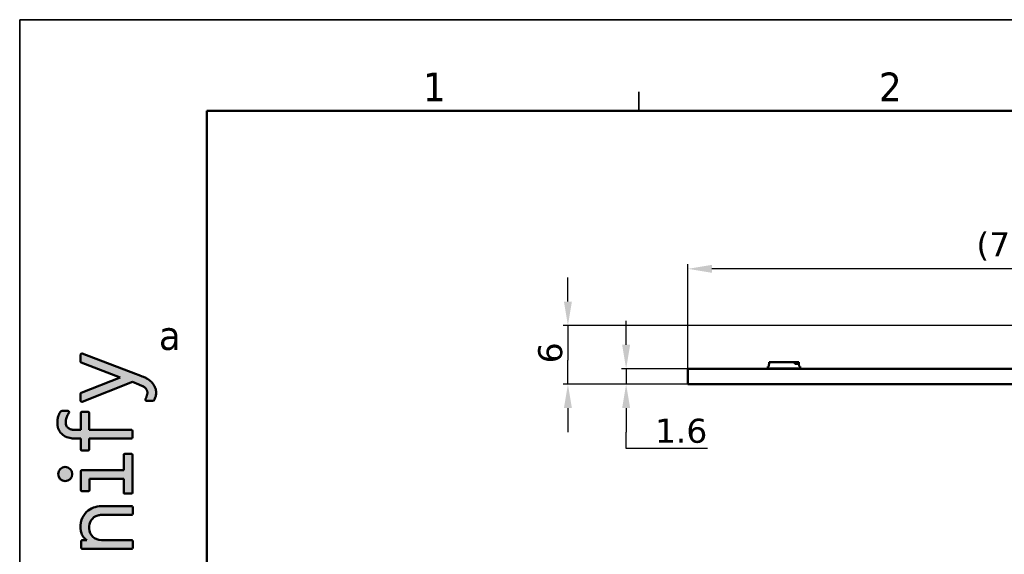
# Model space of a CAD drawing. Header units: millimetres. Extents: x 0 to 420, y 0 to 296.
# Tile 14 of 19: x 0 to 103, y 241 to 296. Entities that reach past the tile are written whole.
import ezdxf

# ---------------------------------------------------------------- set-up
doc = ezdxf.new("R2010")
doc.units = ezdxf.units.MM
doc.layers.get('0').update_dxf_attribs({"lineweight": 25})
for name, color, linetype, lineweight in [('Dimensions(ISO)', 7, 'Continuous', 25), ('Sketch Geometry(ISO)', 7, 'Continuous', 50), ('Symbols(ISO)', 7, 'Continuous', 25), ('Visible Edges(ISO)', 7, 'Continuous', 50)]:
    doc.layers.add(name, color=color, linetype=linetype, lineweight=lineweight)
doc.layers.add('Hatch', color=7, linetype='Continuous', lineweight=9, true_color=0x1e1e47)
doc.styles.add('LG.Philips.Title', font='verdana.ttf', dxfattribs={"width": 0.8999999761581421})
doc.styles.add('Philips-dimensions', font='verdana.ttf')
doc.dimstyles.new('Philips-Oss', dxfattribs={"dimtxt": 2.5, "dimasz": 2.5, "dimexe": 0.5, "dimexo": 0, "dimgap": 0.5, "dimtad": 1, "dimtoh": 1, "dimrnd": 1e-08, "dimdsep": 46, "dimtxsty": 'Philips-dimensions', "dimcen": 0.09, "dimdle": 10, "dimclrd": 7, "dimclre": 7, "dimclrt": 7, "dimazin": 2, "dimtfac": 1, "dimtmove": 0, "dimatfit": 3, "dimfxl": 1, "dimtolj": 1, "dimlwd": 25, "dimlwe": 25, "dimarcsym": 0})

# ---------------------------------------------------------------- blocks, each defined once
blk = doc.blocks.new('*D25')
at = {"layer": 'Defpoints', "color": 0, "linetype": 'Continuous', "transparency": 16777216}
for p in [(70.09794618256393, 270.5603324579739), (140.4979461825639, 261.0220638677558), (70.09794618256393, 260.1603324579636)]:
    blk.add_point(p, dxfattribs=at)
at = {"layer": 'Dimensions(ISO)', "color": 7, "linetype": 'Continuous', "lineweight": 25, "transparency": 16777216}
for p, q in [((70.09794618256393, 260.1603324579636), (70.09794618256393, 271.0603324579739)), ((140.4979461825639, 261.0220638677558), (140.4979461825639, 271.0603324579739)), ((137.9979461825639, 270.5603324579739), (72.59794618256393, 270.5603324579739))]:
    blk.add_line(p, q, dxfattribs=at)
at = {"layer": 'Dimensions(ISO)', "color": 7, "linetype": 'Continuous', "transparency": 16777216}
for points in [[(72.59794618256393, 270.9769991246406), (72.59794618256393, 270.1436657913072), (70.09794618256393, 270.5603324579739)], [(137.9979461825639, 270.9769991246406), (137.9979461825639, 270.1436657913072), (140.4979461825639, 270.5603324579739)]]:
    blk.add_solid(points, dxfattribs=at)
at = {"layer": 'Dimensions(ISO)', "color": 7, "linetype": 'Continuous', "lineweight": 25, "transparency": 16777216, "insert": (100.1359247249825, 274.3645634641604), "char_height": 2.5, "attachment_point": 1, "style": 'Philips-dimensions'}
blk.add_mtext('\\A1;(70.4)', dxfattribs=at)
blk = doc.blocks.new('*D26')
at = {"layer": 'Defpoints', "color": 0, "linetype": 'Continuous', "transparency": 16777216}
for p in [(268.9979461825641, 264.6603324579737), (57.5979461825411, 258.5603324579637), (70.09794618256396, 258.5603324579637)]:
    blk.add_point(p, dxfattribs=at)
at = {"layer": 'Dimensions(ISO)', "color": 7, "linetype": 'Continuous', "lineweight": 25, "transparency": 16777216}
for p, q in [((57.5979461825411, 267.1603324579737), (57.5979461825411, 269.6603324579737)), ((268.9979461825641, 264.6603324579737), (57.09794618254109, 264.6603324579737)), ((57.5979461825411, 264.6603324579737), (57.5979461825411, 262.1603324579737)), ((57.5979461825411, 262.1603324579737), (57.5979461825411, 261.0603324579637)), ((57.5979461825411, 258.5603324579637), (57.5979461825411, 261.0603324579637)), ((70.09794618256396, 258.5603324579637), (57.0979461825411, 258.5603324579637)), ((57.5979461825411, 256.0603324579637), (57.5979461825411, 253.5603324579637))]:
    blk.add_line(p, q, dxfattribs=at)
at = {"layer": 'Dimensions(ISO)', "color": 7, "linetype": 'Continuous', "transparency": 16777216}
for points in [[(57.18127951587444, 267.1603324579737), (58.01461284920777, 267.1603324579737), (57.5979461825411, 264.6603324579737)], [(57.18127951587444, 256.0603324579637), (58.01461284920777, 256.0603324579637), (57.5979461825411, 258.5603324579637)]]:
    blk.add_solid(points, dxfattribs=at)
at = {"layer": 'Dimensions(ISO)', "color": 7, "linetype": 'Continuous', "lineweight": 25, "transparency": 16777216, "insert": (54.49888642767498, 260.7255104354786), "char_height": 2.5, "attachment_point": 1, "rotation": 90, "style": 'Philips-dimensions'}
blk.add_mtext('\\A1;6', dxfattribs=at)
blk = doc.blocks.new('*D27')
at = {"layer": 'Defpoints', "color": 0, "linetype": 'Continuous', "transparency": 16777216}
for p in [(70.09794618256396, 260.1603324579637), (63.66228417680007, 258.5603324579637), (70.09794618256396, 258.5603324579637)]:
    blk.add_point(p, dxfattribs=at)
at = {"layer": 'Dimensions(ISO)', "color": 7, "linetype": 'Continuous', "lineweight": 25, "transparency": 16777216}
for p, q in [((63.66228417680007, 262.6603324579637), (63.66228417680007, 265.1603324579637)), ((70.09794618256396, 260.1603324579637), (63.16228417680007, 260.1603324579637)), ((63.66228417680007, 260.1603324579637), (63.66228417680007, 258.5603324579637)), ((70.09794618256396, 258.5603324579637), (63.16228417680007, 258.5603324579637)), ((63.66228417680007, 256.0603324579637), (63.66228417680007, 253.5603324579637)), ((63.66228417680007, 251.8556934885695), (63.66228417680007, 253.5603324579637)), ((72.13206251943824, 251.8556934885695), (63.66228417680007, 251.8556934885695))]:
    blk.add_line(p, q, dxfattribs=at)
at = {"layer": 'Dimensions(ISO)', "color": 7, "linetype": 'Continuous', "transparency": 16777216}
for points in [[(63.24561751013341, 262.6603324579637), (64.07895084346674, 262.6603324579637), (63.66228417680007, 260.1603324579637)], [(63.24561751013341, 256.0603324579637), (64.07895084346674, 256.0603324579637), (63.66228417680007, 258.5603324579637)]]:
    blk.add_solid(points, dxfattribs=at)
at = {"layer": 'Dimensions(ISO)', "color": 7, "linetype": 'Continuous', "lineweight": 25, "transparency": 16777216, "insert": (66.66228417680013, 254.9547532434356), "char_height": 2.5, "attachment_point": 1, "style": 'Philips-dimensions'}
blk.add_mtext('\\A1;1.6', dxfattribs=at)
blk = doc.blocks.new('Borders A3')
at = {"layer": 'Hatch'}
h = blk.add_hatch(color=256, dxfattribs=at)
edge = h.paths.add_edge_path()
edge.add_line((13.77333733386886, 257.4756627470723), (13.78372943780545, 257.5203563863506))
edge.add_line((13.78372943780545, 257.5203563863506), (13.79110154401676, 257.557779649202))
edge.add_line((13.79110154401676, 257.557779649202), (13.79650222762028, 257.5907708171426))
edge.add_line((13.79650222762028, 257.5907708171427), (13.79986364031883, 257.6215895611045))
edge.add_line((13.79986364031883, 257.6215895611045), (13.801359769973, 257.6465233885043))
edge.add_line((13.801359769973, 257.6465233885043), (13.80163338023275, 257.6780026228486))
edge.add_line((13.80163338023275, 257.6780026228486), (13.79931855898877, 257.7202307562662))
edge.add_line((13.79931855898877, 257.7202307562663), (13.79417313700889, 257.7611814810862))
edge.add_line((13.79417313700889, 257.7611814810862), (13.78613601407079, 257.8016922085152))
edge.add_line((13.78613601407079, 257.8016922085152), (13.77848276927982, 257.8306971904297))
edge.add_line((13.77848276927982, 257.8306971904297), (13.77126123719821, 257.8535926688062))
edge.add_line((13.77126123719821, 257.8535926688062), (13.75713026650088, 257.8908794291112))
edge.add_line((13.75713026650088, 257.8908794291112), (13.73953154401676, 257.928729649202))
edge.add_line((13.73953154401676, 257.928729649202), (13.72402396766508, 257.9610981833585))
edge.add_line((13.72402396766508, 257.9610981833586), (13.70595432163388, 257.9956135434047))
edge.add_line((13.70595432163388, 257.9956135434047), (13.67995397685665, 258.0389684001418))
edge.add_line((13.67995397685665, 258.0389684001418), (13.65903376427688, 258.0689986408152))
edge.add_line((13.65903376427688, 258.0689986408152), (13.6275198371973, 258.1078951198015))
edge.add_line((13.6275198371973, 258.1078951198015), (13.58836998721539, 258.1488017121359))
edge.add_line((13.58836998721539, 258.1488017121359), (13.53957166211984, 258.1926478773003))
edge.add_line((13.53957166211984, 258.1926478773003), (13.48527224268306, 258.2359412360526))
edge.add_line((13.48527224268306, 258.2359412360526), (13.44292154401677, 258.267249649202))
edge.add_line((13.44292154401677, 258.267249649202), (13.39430411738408, 258.2997817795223))
edge.add_line((13.39430411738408, 258.2997817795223), (13.3314431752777, 258.3365468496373))
edge.add_line((13.3314431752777, 258.3365468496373), (13.29880312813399, 258.3540096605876))
edge.add_line((13.29880312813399, 258.3540096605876), (12.9206568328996, 258.5182094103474))
edge.add_line((12.9206568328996, 258.5182094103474), (12.23323154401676, 258.784719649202))
edge.add_line((12.23323154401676, 258.784719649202), (7.004843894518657, 256.7310308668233))
edge.add_arc((6.960971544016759, 256.8427233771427), 0.12, 180, 291.44469218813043, ccw=False)
edge.add_line((6.840971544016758, 256.8427233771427), (6.84097154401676, 257.5545139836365))
edge.add_arc((6.960971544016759, 257.5545139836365), 0.1200000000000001, 111.51565905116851, 180, ccw=False)
edge.add_line((6.916960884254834, 257.6661520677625), (10.97092154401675, 259.264329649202))
edge.add_line((10.97092154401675, 259.264329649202), (6.918346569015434, 260.804260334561))
edge.add_arc((6.960971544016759, 260.9164348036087), 0.12, 180, 249.1937995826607, ccw=False)
edge.add_line((6.840971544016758, 260.9164348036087), (6.840971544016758, 261.6279988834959))
edge.add_arc((6.960971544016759, 261.6279988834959), 0.1200000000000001, 69.23560437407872, 180, ccw=False)
edge.add_line((7.003514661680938, 261.7402044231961), (12.56654861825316, 259.6309608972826))
edge.add_line((12.56654861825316, 259.6309608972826), (12.93941961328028, 259.4868596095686))
edge.add_line((12.93941961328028, 259.4868596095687), (13.2560953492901, 259.3632201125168))
edge.add_line((13.2560953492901, 259.3632201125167), (13.38639122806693, 259.3115402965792))
edge.add_line((13.38639122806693, 259.3115402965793), (13.48136869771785, 259.2729807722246))
edge.add_line((13.48136869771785, 259.2729807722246), (13.55539726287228, 259.2401545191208))
edge.add_line((13.55539726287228, 259.2401545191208), (13.62631363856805, 259.2051755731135))
edge.add_line((13.62631363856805, 259.2051755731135), (13.72115897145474, 259.1547145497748))
edge.add_line((13.72115897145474, 259.1547145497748), (13.82031914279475, 259.0967690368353))
edge.add_line((13.82031914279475, 259.0967690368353), (13.95576566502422, 259.0072454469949))
edge.add_line((13.95576566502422, 259.0072454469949), (14.049886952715, 258.9363520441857))
edge.add_line((14.049886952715, 258.9363520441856), (14.1314803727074, 258.8678365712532))
edge.add_line((14.1314803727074, 258.8678365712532), (14.22073443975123, 258.783705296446))
edge.add_line((14.22073443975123, 258.783705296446), (14.27937813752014, 258.7220349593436))
edge.add_line((14.27937813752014, 258.7220349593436), (14.35979021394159, 258.6270120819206))
edge.add_line((14.35979021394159, 258.6270120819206), (14.41491647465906, 258.5529630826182))
edge.add_line((14.41491647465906, 258.5529630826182), (14.47603154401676, 258.4594896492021))
edge.add_line((14.47603154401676, 258.4594896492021), (14.54084282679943, 258.3450684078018))
edge.add_line((14.54084282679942, 258.3450684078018), (14.58424528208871, 258.256008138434))
edge.add_line((14.58424528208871, 258.2560081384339), (14.62542532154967, 258.1549862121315))
edge.add_line((14.62542532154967, 258.1549862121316), (14.66219448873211, 258.0387287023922))
edge.add_line((14.66219448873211, 258.0387287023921), (14.69017063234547, 257.9120945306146))
edge.add_line((14.69017063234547, 257.9120945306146), (14.7060251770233, 257.7971097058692))
edge.add_line((14.7060251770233, 257.7971097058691), (14.71084154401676, 257.741949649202))
edge.add_line((14.71084154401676, 257.741949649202), (14.70714779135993, 257.6029474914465))
edge.add_line((14.70714779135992, 257.6029474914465), (14.69977350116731, 257.5092985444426))
edge.add_line((14.69977350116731, 257.5092985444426), (14.68461847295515, 257.3977174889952))
edge.add_line((14.68461847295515, 257.3977174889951), (14.66481803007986, 257.3004665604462))
edge.add_line((14.66481803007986, 257.3004665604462), (14.64365369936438, 257.2210710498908))
edge.add_line((14.64365369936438, 257.2210710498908), (14.62552285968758, 257.1637287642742))
edge.add_line((14.62552285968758, 257.1637287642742), (14.58934579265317, 257.0657532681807))
edge.add_line((14.58934579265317, 257.0657532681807), (14.53810761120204, 256.9465122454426))
edge.add_arc((14.34516626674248, 257.0294196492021), 0.21, 270, 336.74667590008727, ccw=False)
edge.add_line((14.34516626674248, 256.819419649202), (13.7197186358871, 256.819419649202))
edge.add_arc((13.7197186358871, 256.939419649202), 0.1200000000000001, 165.1623082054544, 270, ccw=False)
edge.add_line((13.60372001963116, 256.9701494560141), (13.61922190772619, 257.0286658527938))
edge.add_line((13.61922190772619, 257.0286658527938), (13.63946292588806, 257.0787719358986))
edge.add_line((13.63946292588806, 257.0787719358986), (13.65300183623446, 257.1099918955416))
edge.add_line((13.65300183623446, 257.1099918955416), (13.66435497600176, 257.1379687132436))
edge.add_line((13.66435497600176, 257.1379687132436), (13.67854139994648, 257.1777839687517))
edge.add_line((13.67854139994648, 257.1777839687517), (13.6905589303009, 257.2121623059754))
edge.add_line((13.6905589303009, 257.2121623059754), (13.70621200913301, 257.2572187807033))
edge.add_line((13.70621200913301, 257.2572187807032), (13.72240809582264, 257.3048820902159))
edge.add_line((13.72240809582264, 257.3048820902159), (13.73858002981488, 257.3544668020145))
edge.add_line((13.73858002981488, 257.3544668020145), (13.74842594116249, 257.3861781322))
edge.add_line((13.74842594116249, 257.3861781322), (13.7584158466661, 257.4200751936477))
edge.add_line((13.7584158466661, 257.4200751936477), (13.77333733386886, 257.4756627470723))
h = blk.add_hatch(color=256, dxfattribs=at)
edge = h.paths.add_edge_path()
edge.add_line((6.867011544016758, 252.901149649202), (6.184751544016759, 252.901149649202))
edge.add_line((6.184751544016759, 252.901149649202), (6.14147673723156, 252.90157602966))
edge.add_line((6.14147673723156, 252.90157602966), (6.093137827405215, 252.90305941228))
edge.add_line((6.093137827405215, 252.90305941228), (5.973057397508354, 252.9113551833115))
edge.add_line((5.973057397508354, 252.9113551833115), (5.857059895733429, 252.9257015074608))
edge.add_line((5.85705989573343, 252.9257015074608), (5.711881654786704, 252.9527645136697))
edge.add_line((5.711881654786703, 252.9527645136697), (5.548963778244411, 252.9960617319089))
edge.add_line((5.548963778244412, 252.9960617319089), (5.393660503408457, 253.0515466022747))
edge.add_line((5.393660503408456, 253.0515466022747), (5.251223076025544, 253.116591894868))
edge.add_line((5.251223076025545, 253.116591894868), (5.147482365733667, 253.1740457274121))
edge.add_line((5.147482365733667, 253.1740457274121), (5.005241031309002, 253.2698270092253))
edge.add_line((5.005241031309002, 253.2698270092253), (4.919154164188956, 253.3397143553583))
edge.add_line((4.919154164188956, 253.3397143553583), (4.83862417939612, 253.415551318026))
edge.add_line((4.83862417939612, 253.415551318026), (4.765226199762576, 253.4959196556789))
edge.add_line((4.765226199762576, 253.4959196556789), (4.706397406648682, 253.5704098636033))
edge.add_line((4.706397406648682, 253.5704098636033), (4.646818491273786, 253.6581041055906))
edge.add_line((4.646818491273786, 253.6581041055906), (4.631852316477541, 253.6825992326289))
edge.add_line((4.63185231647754, 253.6825992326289), (4.607751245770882, 253.7246129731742))
edge.add_line((4.607751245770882, 253.7246129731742), (4.585045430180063, 253.7675798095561))
edge.add_line((4.585045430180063, 253.7675798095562), (4.56355243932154, 253.8119180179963))
edge.add_line((4.56355243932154, 253.8119180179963), (4.542176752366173, 253.8603881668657))
edge.add_line((4.542176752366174, 253.8603881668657), (4.517928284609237, 253.9222052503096))
edge.add_line((4.517928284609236, 253.9222052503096), (4.502620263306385, 253.9661610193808))
edge.add_line((4.502620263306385, 253.9661610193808), (4.489182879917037, 254.0089392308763))
edge.add_line((4.489182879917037, 254.0089392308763), (4.473323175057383, 254.0662661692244))
edge.add_line((4.473323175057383, 254.0662661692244), (4.45649320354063, 254.1392479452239))
edge.add_line((4.456493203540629, 254.1392479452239), (4.448712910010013, 254.1796346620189))
edge.add_line((4.448712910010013, 254.1796346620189), (4.441163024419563, 254.2253472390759))
edge.add_line((4.441163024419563, 254.225347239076), (4.432305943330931, 254.2932461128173))
edge.add_line((4.432305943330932, 254.2932461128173), (4.427406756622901, 254.3444690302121))
edge.add_line((4.427406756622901, 254.3444690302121), (4.423265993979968, 254.41007900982))
edge.add_line((4.423265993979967, 254.41007900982), (4.421379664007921, 254.5239228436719))
edge.add_line((4.421379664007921, 254.5239228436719), (4.422977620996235, 254.6088814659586))
edge.add_line((4.422977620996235, 254.6088814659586), (4.426700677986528, 254.692351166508))
edge.add_line((4.426700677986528, 254.692351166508), (4.43334220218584, 254.7814630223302))
edge.add_line((4.43334220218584, 254.7814630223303), (4.442533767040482, 254.866201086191))
edge.add_line((4.442533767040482, 254.866201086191), (4.466152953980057, 255.0134084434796))
edge.add_line((4.466152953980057, 255.0134084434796), (4.483913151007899, 255.0947937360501))
edge.add_line((4.483913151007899, 255.0947937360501), (4.505218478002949, 255.1756097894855))
edge.add_line((4.505218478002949, 255.1756097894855), (4.529862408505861, 255.254745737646))
edge.add_line((4.52986240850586, 255.254745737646), (4.554697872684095, 255.3241226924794))
edge.add_line((4.554697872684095, 255.3241226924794), (4.575412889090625, 255.3762675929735))
edge.add_line((4.575412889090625, 255.3762675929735), (4.610462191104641, 255.4558197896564))
edge.add_line((4.610462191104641, 255.4558197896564), (4.640767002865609, 255.5179946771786))
edge.add_line((4.640767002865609, 255.5179946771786), (4.665641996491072, 255.5655209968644))
edge.add_line((4.665641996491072, 255.5655209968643), (4.69891741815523, 255.6251619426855))
edge.add_line((4.698917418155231, 255.6251619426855), (4.71472050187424, 255.6521633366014))
edge.add_line((4.714720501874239, 255.6521633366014), (4.725364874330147, 255.6687508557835))
edge.add_line((4.725364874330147, 255.6687508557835), (4.737414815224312, 255.684571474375))
edge.add_line((4.737414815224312, 255.684571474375), (4.753885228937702, 255.7038645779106))
edge.add_line((4.753885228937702, 255.7038645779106), (4.772697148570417, 255.7223181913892))
edge.add_line((4.772697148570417, 255.7223181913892), (4.791996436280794, 255.7372280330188))
edge.add_line((4.791996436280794, 255.7372280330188), (4.813631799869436, 255.7495012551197))
edge.add_line((4.813631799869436, 255.7495012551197), (4.841753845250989, 255.7597747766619))
edge.add_line((4.841753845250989, 255.7597747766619), (4.90242269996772, 255.7685088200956))
edge.add_line((4.90242269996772, 255.7685088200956), (4.939331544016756, 255.769359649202))
edge.add_line((4.939331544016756, 255.769359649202), (5.494001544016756, 255.769359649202))
edge.add_line((5.494001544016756, 255.769359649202), (5.522160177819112, 255.7677191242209))
edge.add_line((5.522160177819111, 255.7677191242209), (5.549321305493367, 255.7625827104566))
edge.add_line((5.549321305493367, 255.7625827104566), (5.575050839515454, 255.7535486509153))
edge.add_line((5.575050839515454, 255.7535486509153), (5.602581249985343, 255.7372129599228))
edge.add_line((5.602581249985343, 255.7372129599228), (5.621856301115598, 255.7184667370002))
edge.add_line((5.621856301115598, 255.7184667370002), (5.632482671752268, 255.7026209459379))
edge.add_line((5.632482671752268, 255.7026209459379), (5.644050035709, 255.6690888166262))
edge.add_line((5.644050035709, 255.6690888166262), (5.645521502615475, 255.6346726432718))
edge.add_line((5.645521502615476, 255.6346726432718), (5.638927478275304, 255.5944741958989))
edge.add_line((5.638927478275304, 255.5944741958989), (5.626988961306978, 255.566247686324))
edge.add_line((5.626988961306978, 255.566247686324), (5.593876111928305, 255.5140606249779))
edge.add_line((5.593876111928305, 255.5140606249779), (5.538706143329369, 255.4252171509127))
edge.add_line((5.538706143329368, 255.4252171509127), (5.483202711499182, 255.32775287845))
edge.add_line((5.483202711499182, 255.32775287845), (5.433937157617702, 255.2303757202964))
edge.add_line((5.433937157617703, 255.2303757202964), (5.400278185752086, 255.1542323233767))
edge.add_line((5.400278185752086, 255.1542323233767), (5.359948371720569, 255.0446483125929))
edge.add_line((5.359948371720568, 255.0446483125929), (5.328724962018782, 254.9319864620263))
edge.add_line((5.328724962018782, 254.9319864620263), (5.307312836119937, 254.8182585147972))
edge.add_line((5.307312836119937, 254.8182585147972), (5.296637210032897, 254.7257166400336))
edge.add_line((5.296637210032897, 254.7257166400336), (5.291926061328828, 254.6525774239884))
edge.add_line((5.291926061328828, 254.6525774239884), (5.291222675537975, 254.5111502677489))
edge.add_line((5.291222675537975, 254.5111502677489), (5.303896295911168, 254.4001222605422))
edge.add_line((5.303896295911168, 254.4001222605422), (5.332584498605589, 254.2896203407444))
edge.add_line((5.33258449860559, 254.2896203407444), (5.375009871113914, 254.1918988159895))
edge.add_line((5.375009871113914, 254.1918988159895), (5.424574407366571, 254.1131871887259))
edge.add_line((5.424574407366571, 254.1131871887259), (5.462131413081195, 254.0669158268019))
edge.add_line((5.462131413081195, 254.0669158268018), (5.530031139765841, 254.0011629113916))
edge.add_line((5.530031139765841, 254.0011629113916), (5.640635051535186, 253.9252031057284))
edge.add_line((5.640635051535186, 253.9252031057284), (5.749356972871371, 253.8745396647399))
edge.add_line((5.749356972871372, 253.8745396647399), (5.875380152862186, 253.8359627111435))
edge.add_line((5.875380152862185, 253.8359627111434), (5.930622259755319, 253.824347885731))
edge.add_line((5.930622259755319, 253.824347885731), (5.994476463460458, 253.8143000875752))
edge.add_line((5.994476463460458, 253.8143000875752), (6.063739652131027, 253.8070589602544))
edge.add_line((6.063739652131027, 253.8070589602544), (6.184751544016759, 253.802409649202))
edge.add_line((6.184751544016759, 253.802409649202), (6.867011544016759, 253.802409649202))
edge.add_line((6.867011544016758, 253.802409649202), (6.867011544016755, 255.559539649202))
edge.add_arc((6.972011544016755, 255.559539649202), 0.105, 90, 180, ccw=False)
edge.add_line((6.972011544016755, 255.664539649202), (7.63069154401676, 255.664539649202))
edge.add_arc((7.63069154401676, 255.559539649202), 0.105, 0, 90, ccw=False)
edge.add_line((7.735691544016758, 255.559539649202), (7.735691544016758, 253.802409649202))
edge.add_line((7.735691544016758, 253.802409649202), (12.12985154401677, 253.802409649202))
edge.add_arc((12.12985154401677, 253.697409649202), 0.105, 0, 90, ccw=False)
edge.add_line((12.23485154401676, 253.697409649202), (12.23485154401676, 253.006149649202))
edge.add_arc((12.12985154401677, 253.006149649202), 0.105, -90, 0, ccw=False)
edge.add_line((12.12985154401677, 252.901149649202), (7.735691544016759, 252.901149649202))
edge.add_line((7.735691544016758, 252.901149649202), (7.735691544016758, 251.749659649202))
edge.add_arc((7.630691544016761, 251.749659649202), 0.105, -90, 0, ccw=False)
edge.add_line((7.630691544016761, 251.644659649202), (6.972011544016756, 251.644659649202))
edge.add_arc((6.972011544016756, 251.749659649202), 0.105, 180, 270, ccw=False)
edge.add_line((6.867011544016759, 251.749659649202), (6.867011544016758, 252.901149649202))
h = blk.add_hatch(color=256, dxfattribs=at)
edge = h.paths.add_edge_path()
edge.add_line((11.33095154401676, 248.686059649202), (7.77151154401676, 248.686059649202))
edge.add_line((7.771511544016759, 248.686059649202), (7.771511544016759, 247.5261996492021))
edge.add_arc((7.66651154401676, 247.526199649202), 0.105, -90, 0, ccw=False)
edge.add_line((7.66651154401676, 247.421199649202), (6.971921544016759, 247.421199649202))
edge.add_arc((6.971921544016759, 247.526199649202), 0.105, 180, 270, ccw=False)
edge.add_line((6.866921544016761, 247.526199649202), (6.866921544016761, 249.484509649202))
edge.add_arc((6.971921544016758, 249.484509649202), 0.105, 90, 180, ccw=False)
edge.add_line((6.971921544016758, 249.589509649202), (11.33095154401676, 249.589509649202))
edge.add_line((11.33095154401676, 249.589509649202), (11.33095154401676, 251.186199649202))
edge.add_arc((11.43595154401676, 251.186199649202), 0.105, 90, 180, ccw=False)
edge.add_line((11.43595154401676, 251.291199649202), (12.12976154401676, 251.291199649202))
edge.add_arc((12.12976154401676, 251.186199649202), 0.105, 0, 90, ccw=False)
edge.add_line((12.23476154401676, 251.186199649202), (12.23476154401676, 247.259589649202))
edge.add_arc((12.12976154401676, 247.259589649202), 0.105, -90, 0, ccw=False)
edge.add_line((12.12976154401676, 247.154589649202), (11.43595154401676, 247.154589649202))
edge.add_arc((11.43595154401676, 247.259589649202), 0.105, 180, 270, ccw=False)
edge.add_line((11.33095154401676, 247.259589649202), (11.33095154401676, 248.686059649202))
h = blk.add_hatch(color=256, dxfattribs=at)
edge = h.paths.add_edge_path()
edge.add_arc((5.239451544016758, 249.1986396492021), 0.7353899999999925, 0, 360)
h = blk.add_hatch(color=256, dxfattribs=at)
edge = h.paths.add_edge_path()
edge.add_line((6.910631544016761, 241.5066696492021), (6.910631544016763, 242.199279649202))
edge.add_arc((7.015631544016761, 242.199279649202), 0.105, 90, 180, ccw=False)
edge.add_line((7.015631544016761, 242.304279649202), (7.48963154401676, 242.304279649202))
edge.add_arc((8.319933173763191, 243.5219992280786), 1.473852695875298, 209.2052728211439, 235.7118934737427, ccw=False)
edge.add_arc((8.525434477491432, 243.6266613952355), 1.704322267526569, 192.2816258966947, 208.9055647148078, ccw=False)
edge.add_arc((9.111119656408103, 243.6778709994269), 2.288710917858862, 160.7164938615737, 190.415064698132, ccw=False)
edge.add_arc((9.002773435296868, 243.7054770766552), 2.177348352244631, 134.669894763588, 160.460630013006, ccw=False)
edge.add_arc((8.977891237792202, 243.6447994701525), 2.203834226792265, 89.68151213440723, 133.1006254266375, ccw=False)
edge.add_line((8.990141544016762, 245.848599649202), (12.17359154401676, 245.849169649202))
edge.add_arc((12.17359154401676, 245.744169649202), 0.105, 0, 90, ccw=False)
edge.add_line((12.27859154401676, 245.744169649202), (12.27859154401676, 245.049279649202))
edge.add_arc((12.17359154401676, 245.049279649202), 0.105, -90, 0, ccw=False)
edge.add_line((12.17359154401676, 244.944279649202), (9.006731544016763, 244.944279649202))
edge.add_arc((8.9986743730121, 243.7159328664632), 1.228373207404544, 89.62418164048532, 107.0950348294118)
edge.add_arc((8.990999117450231, 243.6700567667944), 1.270136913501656, 106.1557240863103, 185.9124830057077)
edge.add_arc((7.623177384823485, 243.5284049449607), 0.105, 2.391600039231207, 5.9124830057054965, ccw=False)
edge.add_arc((9.008975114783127, 243.5862835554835), 1.282005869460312, 182.3916000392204, 269.899729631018)
edge.add_line((9.006731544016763, 242.304279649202), (12.17359154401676, 242.304279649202))
edge.add_arc((12.17359154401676, 242.199279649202), 0.105, 0, 90.0000000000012, ccw=False)
edge.add_line((12.27859154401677, 242.199279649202), (12.27859154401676, 241.5066696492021))
edge.add_arc((12.17359154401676, 241.5066696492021), 0.105, -90, 0, ccw=False)
edge.add_line((12.17359154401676, 241.4016696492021), (7.015631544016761, 241.4016696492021))
edge.add_arc((7.015631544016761, 241.5066696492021), 0.105, 180, 270, ccw=False)
at = {"layer": 'Sketch Geometry(ISO)', "color": 7, "linetype": 'Continuous', "lineweight": 35}
for p, q in [((419.5, 296.5), (0.4999999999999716, 296.5)), ((0.5, 296.5), (0.5, 0.5000000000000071)), ((65, 289), (65, 287))]:
    blk.add_line(p, q, dxfattribs=at)
at = {"layer": 'Sketch Geometry(ISO)', "color": 1, "linetype": 'Continuous', "lineweight": 50, "true_color": 0xff0000}
for p, q in [((410, 287), (20, 287)), ((20, 287), (20, 10))]:
    blk.add_line(p, q, dxfattribs=at)
at = {"layer": 'Sketch Geometry(ISO)'}
for p, q in [((6.840971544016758, 261.6279988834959), (6.840971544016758, 260.9164348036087)), ((12.56654861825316, 259.6309608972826), (7.003514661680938, 261.7402044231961)), ((6.918346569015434, 260.804260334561), (10.97092154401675, 259.264329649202)), ((12.93941961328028, 259.4868596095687), (12.56654861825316, 259.6309608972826)), ((13.2560953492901, 259.3632201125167), (12.93941961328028, 259.4868596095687)), ((10.97092154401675, 259.264329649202), (6.916960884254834, 257.6661520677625)), ((7.004843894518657, 256.7310308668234), (12.23323154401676, 258.784719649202)), ((12.23323154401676, 258.784719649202), (12.9206568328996, 258.5182094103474)), ((12.9206568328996, 258.5182094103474), (13.29880312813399, 258.3540096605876)), ((13.38639122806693, 259.3115402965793), (13.2560953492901, 259.3632201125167)), ((13.48136869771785, 259.2729807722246), (13.38639122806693, 259.3115402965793)), ((13.55539726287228, 259.2401545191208), (13.48136869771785, 259.2729807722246)), ((13.62631363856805, 259.2051755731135), (13.55539726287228, 259.2401545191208)), ((13.72115897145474, 259.1547145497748), (13.62631363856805, 259.2051755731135)), ((13.82031914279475, 259.0967690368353), (13.72115897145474, 259.1547145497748)), ((13.95576566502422, 259.0072454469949), (13.82031914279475, 259.0967690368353)), ((14.049886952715, 258.9363520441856), (13.95576566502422, 259.0072454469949)), ((14.1314803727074, 258.8678365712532), (14.049886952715, 258.9363520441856)), ((14.22073443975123, 258.783705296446), (14.1314803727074, 258.8678365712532)), ((14.27937813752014, 258.7220349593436), (14.22073443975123, 258.783705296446)), ((14.35979021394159, 258.6270120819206), (14.27937813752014, 258.7220349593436)), ((14.41491647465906, 258.5529630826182), (14.35979021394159, 258.6270120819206)), ((14.47603154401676, 258.4594896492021), (14.41491647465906, 258.5529630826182)), ((14.54084282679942, 258.3450684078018), (14.47603154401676, 258.4594896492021)), ((6.840971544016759, 257.5545139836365), (6.840971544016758, 256.8427233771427)), ((13.29880312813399, 258.3540096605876), (13.3314431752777, 258.3365468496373)), ((13.3314431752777, 258.3365468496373), (13.39430411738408, 258.2997817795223)), ((13.39430411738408, 258.2997817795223), (13.44292154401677, 258.267249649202)), ((13.44292154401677, 258.267249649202), (13.48527224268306, 258.2359412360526)), ((13.48527224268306, 258.2359412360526), (13.53957166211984, 258.1926478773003)), ((13.53957166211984, 258.1926478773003), (13.58836998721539, 258.1488017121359)), ((13.58836998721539, 258.1488017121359), (13.6275198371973, 258.1078951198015)), ((13.6275198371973, 258.1078951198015), (13.65903376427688, 258.0689986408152)), ((13.65903376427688, 258.0689986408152), (13.67995397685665, 258.0389684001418)), ((13.67995397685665, 258.0389684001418), (13.70595432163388, 257.9956135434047)), ((13.70595432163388, 257.9956135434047), (13.72402396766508, 257.9610981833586)), ((13.72402396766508, 257.9610981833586), (13.73953154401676, 257.928729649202)), ((13.73953154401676, 257.928729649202), (13.75713026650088, 257.8908794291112)), ((13.7584158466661, 257.4200751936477), (13.74842594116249, 257.3861781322)), ((13.75713026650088, 257.8908794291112), (13.77126123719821, 257.8535926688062)), ((13.77333733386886, 257.4756627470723), (13.7584158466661, 257.4200751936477)), ((13.77126123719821, 257.8535926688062), (13.77848276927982, 257.8306971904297)), ((13.78372943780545, 257.5203563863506), (13.77333733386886, 257.4756627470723)), ((13.77848276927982, 257.8306971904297), (13.78613601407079, 257.8016922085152)), ((13.79110154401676, 257.557779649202), (13.78372943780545, 257.5203563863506)), ((13.78613601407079, 257.8016922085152), (13.79417313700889, 257.7611814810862)), ((13.79650222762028, 257.5907708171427), (13.79110154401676, 257.557779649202)), ((13.79417313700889, 257.7611814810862), (13.79931855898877, 257.7202307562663)), ((13.79986364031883, 257.6215895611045), (13.79650222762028, 257.5907708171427)), ((13.79931855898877, 257.7202307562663), (13.80163338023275, 257.6780026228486)), ((13.801359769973, 257.6465233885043), (13.79986364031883, 257.6215895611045)), ((13.80163338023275, 257.6780026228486), (13.801359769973, 257.6465233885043)), ((14.58424528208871, 258.2560081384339), (14.54084282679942, 258.3450684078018)), ((14.62542532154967, 258.1549862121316), (14.58424528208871, 258.2560081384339)), ((14.66219448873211, 258.0387287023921), (14.62542532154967, 258.1549862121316)), ((14.69017063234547, 257.9120945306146), (14.66219448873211, 258.0387287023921)), ((14.68461847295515, 257.3977174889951), (14.69977350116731, 257.5092985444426)), ((14.7060251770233, 257.7971097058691), (14.69017063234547, 257.9120945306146)), ((14.69977350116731, 257.5092985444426), (14.70714779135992, 257.6029474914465)), ((14.71084154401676, 257.741949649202), (14.7060251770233, 257.7971097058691)), ((14.70714779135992, 257.6029474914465), (14.71084154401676, 257.741949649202)), ((13.61922190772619, 257.0286658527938), (13.60372001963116, 256.9701494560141)), ((13.63946292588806, 257.0787719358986), (13.61922190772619, 257.0286658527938)), ((13.65300183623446, 257.1099918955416), (13.63946292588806, 257.0787719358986)), ((13.66435497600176, 257.1379687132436), (13.65300183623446, 257.1099918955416)), ((13.67854139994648, 257.1777839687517), (13.66435497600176, 257.1379687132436)), ((13.6905589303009, 257.2121623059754), (13.67854139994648, 257.1777839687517)), ((13.70621200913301, 257.2572187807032), (13.6905589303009, 257.2121623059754)), ((13.72240809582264, 257.3048820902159), (13.70621200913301, 257.2572187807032)), ((13.7197186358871, 256.819419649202), (14.34516626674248, 256.819419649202)), ((13.73858002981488, 257.3544668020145), (13.72240809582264, 257.3048820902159)), ((13.74842594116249, 257.3861781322), (13.73858002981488, 257.3544668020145)), ((14.53810761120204, 256.9465122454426), (14.58934579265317, 257.0657532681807)), ((14.58934579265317, 257.0657532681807), (14.62552285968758, 257.1637287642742)), ((14.62552285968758, 257.1637287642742), (14.64365369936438, 257.2210710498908)), ((14.64365369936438, 257.2210710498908), (14.66481803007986, 257.3004665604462)), ((14.66481803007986, 257.3004665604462), (14.68461847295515, 257.3977174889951)), ((4.575412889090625, 255.3762675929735), (4.554697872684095, 255.3241226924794)), ((4.610462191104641, 255.4558197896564), (4.575412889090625, 255.3762675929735)), ((4.640767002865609, 255.5179946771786), (4.610462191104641, 255.4558197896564)), ((4.665641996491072, 255.5655209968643), (4.640767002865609, 255.5179946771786)), ((4.698917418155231, 255.6251619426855), (4.665641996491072, 255.5655209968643)), ((4.714720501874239, 255.6521633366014), (4.698917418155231, 255.6251619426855)), ((4.725364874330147, 255.6687508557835), (4.714720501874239, 255.6521633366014)), ((4.737414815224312, 255.684571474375), (4.725364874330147, 255.6687508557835)), ((4.753885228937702, 255.7038645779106), (4.737414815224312, 255.684571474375)), ((4.772697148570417, 255.7223181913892), (4.753885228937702, 255.7038645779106)), ((4.791996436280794, 255.7372280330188), (4.772697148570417, 255.7223181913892)), ((4.813631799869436, 255.7495012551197), (4.791996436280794, 255.7372280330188)), ((4.841753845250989, 255.7597747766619), (4.813631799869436, 255.7495012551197)), ((4.90242269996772, 255.7685088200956), (4.841753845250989, 255.7597747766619)), ((4.939331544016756, 255.769359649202), (4.90242269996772, 255.7685088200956)), ((5.494001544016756, 255.769359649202), (4.939331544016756, 255.769359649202)), ((5.483202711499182, 255.32775287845), (5.538706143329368, 255.4252171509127)), ((5.522160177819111, 255.7677191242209), (5.494001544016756, 255.769359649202)), ((5.549321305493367, 255.7625827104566), (5.522160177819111, 255.7677191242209)), ((5.538706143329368, 255.4252171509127), (5.593876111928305, 255.5140606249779)), ((5.575050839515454, 255.7535486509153), (5.549321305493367, 255.7625827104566)), ((5.602581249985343, 255.7372129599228), (5.575050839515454, 255.7535486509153)), ((5.593876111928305, 255.5140606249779), (5.626988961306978, 255.566247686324)), ((5.621856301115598, 255.7184667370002), (5.602581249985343, 255.7372129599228)), ((5.632482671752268, 255.7026209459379), (5.621856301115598, 255.7184667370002)), ((5.626988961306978, 255.566247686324), (5.638927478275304, 255.5944741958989)), ((5.644050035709, 255.6690888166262), (5.632482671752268, 255.7026209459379)), ((5.638927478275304, 255.5944741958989), (5.645521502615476, 255.6346726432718)), ((5.645521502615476, 255.6346726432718), (5.644050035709, 255.6690888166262)), ((6.867011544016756, 255.559539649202), (6.867011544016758, 253.802409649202)), ((7.63069154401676, 255.664539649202), (6.972011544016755, 255.664539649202)), ((7.735691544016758, 253.802409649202), (7.735691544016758, 255.559539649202)), ((4.422977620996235, 254.6088814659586), (4.421379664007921, 254.5239228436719)), ((4.421379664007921, 254.5239228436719), (4.423265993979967, 254.41007900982)), ((4.426700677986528, 254.692351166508), (4.422977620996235, 254.6088814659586)), ((4.423265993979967, 254.41007900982), (4.427406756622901, 254.3444690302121)), ((4.43334220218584, 254.7814630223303), (4.426700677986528, 254.692351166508)), ((4.427406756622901, 254.3444690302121), (4.432305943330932, 254.2932461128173)), ((4.442533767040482, 254.866201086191), (4.43334220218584, 254.7814630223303)), ((4.466152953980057, 255.0134084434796), (4.442533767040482, 254.866201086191)), ((4.483913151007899, 255.0947937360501), (4.466152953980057, 255.0134084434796)), ((4.505218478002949, 255.1756097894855), (4.483913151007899, 255.0947937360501)), ((4.52986240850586, 255.254745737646), (4.505218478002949, 255.1756097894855)), ((4.554697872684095, 255.3241226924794), (4.52986240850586, 255.254745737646)), ((5.291222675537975, 254.5111502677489), (5.291926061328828, 254.6525774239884)), ((5.303896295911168, 254.4001222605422), (5.291222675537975, 254.5111502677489)), ((5.291926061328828, 254.6525774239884), (5.296637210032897, 254.7257166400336)), ((5.296637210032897, 254.7257166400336), (5.307312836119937, 254.8182585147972)), ((5.33258449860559, 254.2896203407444), (5.303896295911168, 254.4001222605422)), ((5.307312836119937, 254.8182585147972), (5.328724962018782, 254.9319864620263)), ((5.328724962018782, 254.9319864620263), (5.359948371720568, 255.0446483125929)), ((5.359948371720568, 255.0446483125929), (5.400278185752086, 255.1542323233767)), ((5.400278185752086, 255.1542323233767), (5.433937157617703, 255.2303757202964)), ((5.433937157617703, 255.2303757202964), (5.483202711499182, 255.32775287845)), ((4.432305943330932, 254.2932461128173), (4.441163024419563, 254.225347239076)), ((4.441163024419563, 254.225347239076), (4.448712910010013, 254.1796346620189)), ((4.448712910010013, 254.1796346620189), (4.456493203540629, 254.1392479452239)), ((4.456493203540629, 254.1392479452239), (4.473323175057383, 254.0662661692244)), ((4.473323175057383, 254.0662661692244), (4.489182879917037, 254.0089392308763)), ((4.489182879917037, 254.0089392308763), (4.502620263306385, 253.9661610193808)), ((4.502620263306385, 253.9661610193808), (4.517928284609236, 253.9222052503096)), ((4.517928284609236, 253.9222052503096), (4.542176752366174, 253.8603881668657)), ((4.542176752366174, 253.8603881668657), (4.56355243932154, 253.8119180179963)), ((4.56355243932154, 253.8119180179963), (4.585045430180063, 253.7675798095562)), ((4.585045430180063, 253.7675798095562), (4.607751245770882, 253.7246129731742)), ((4.607751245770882, 253.7246129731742), (4.63185231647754, 253.6825992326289)), ((4.63185231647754, 253.6825992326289), (4.646818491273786, 253.6581041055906)), ((4.646818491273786, 253.6581041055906), (4.706397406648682, 253.5704098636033)), ((4.706397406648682, 253.5704098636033), (4.765226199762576, 253.4959196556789)), ((4.765226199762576, 253.4959196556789), (4.83862417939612, 253.415551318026)), ((4.83862417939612, 253.415551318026), (4.919154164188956, 253.3397143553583)), ((4.919154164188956, 253.3397143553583), (5.005241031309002, 253.2698270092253)), ((5.375009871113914, 254.1918988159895), (5.33258449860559, 254.2896203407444)), ((5.424574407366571, 254.1131871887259), (5.375009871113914, 254.1918988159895)), ((5.462131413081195, 254.0669158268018), (5.424574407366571, 254.1131871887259)), ((5.530031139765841, 254.0011629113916), (5.462131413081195, 254.0669158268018)), ((5.640635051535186, 253.9252031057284), (5.530031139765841, 254.0011629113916)), ((5.749356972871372, 253.8745396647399), (5.640635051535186, 253.9252031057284)), ((5.875380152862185, 253.8359627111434), (5.749356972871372, 253.8745396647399)), ((5.930622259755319, 253.824347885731), (5.875380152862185, 253.8359627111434)), ((5.994476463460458, 253.8143000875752), (5.930622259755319, 253.824347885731)), ((6.063739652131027, 253.8070589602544), (5.994476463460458, 253.8143000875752)), ((6.184751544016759, 253.802409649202), (6.063739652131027, 253.8070589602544)), ((6.867011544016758, 253.802409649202), (6.184751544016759, 253.802409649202)), ((12.12985154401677, 253.802409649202), (7.735691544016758, 253.802409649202)), ((12.23485154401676, 253.006149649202), (12.23485154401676, 253.697409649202)), ((5.005241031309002, 253.2698270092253), (5.147482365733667, 253.1740457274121)), ((5.147482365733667, 253.1740457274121), (5.251223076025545, 253.116591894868)), ((5.251223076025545, 253.116591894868), (5.393660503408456, 253.0515466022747)), ((5.393660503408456, 253.0515466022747), (5.548963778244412, 252.9960617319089)), ((5.548963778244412, 252.9960617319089), (5.711881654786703, 252.9527645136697)), ((5.711881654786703, 252.9527645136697), (5.85705989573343, 252.9257015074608)), ((5.85705989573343, 252.9257015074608), (5.973057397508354, 252.9113551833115)), ((5.973057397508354, 252.9113551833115), (6.093137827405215, 252.90305941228)), ((6.093137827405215, 252.90305941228), (6.14147673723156, 252.90157602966)), ((6.14147673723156, 252.90157602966), (6.184751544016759, 252.901149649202)), ((6.184751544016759, 252.901149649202), (6.867011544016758, 252.901149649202)), ((6.867011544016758, 252.901149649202), (6.867011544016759, 251.749659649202)), ((7.735691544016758, 252.901149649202), (12.12985154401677, 252.901149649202)), ((7.735691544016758, 251.749659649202), (7.735691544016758, 252.901149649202)), ((6.972011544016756, 251.644659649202), (7.630691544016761, 251.644659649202)), ((12.12976154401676, 251.291199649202), (11.43595154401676, 251.291199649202)), ((11.33095154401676, 251.186199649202), (11.33095154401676, 249.589509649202)), ((12.23476154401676, 247.259589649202), (12.23476154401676, 251.186199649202)), ((6.866921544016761, 249.484509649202), (6.866921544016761, 247.526199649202)), ((11.33095154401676, 249.589509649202), (6.971921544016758, 249.589509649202)), ((7.771511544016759, 248.686059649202), (11.33095154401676, 248.686059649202)), ((7.771511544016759, 247.526199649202), (7.771511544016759, 248.686059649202)), ((11.33095154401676, 248.686059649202), (11.33095154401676, 247.259589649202)), ((6.971921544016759, 247.421199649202), (7.66651154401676, 247.421199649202)), ((11.43595154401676, 247.154589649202), (12.12976154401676, 247.154589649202)), ((12.17359154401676, 245.8491696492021), (8.990141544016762, 245.848599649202)), ((12.27859154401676, 245.049279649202), (12.27859154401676, 245.744169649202)), ((9.006731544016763, 244.944279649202), (12.17359154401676, 244.944279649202)), ((6.910631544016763, 242.199279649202), (6.910631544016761, 241.5066696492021)), ((7.489631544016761, 242.304279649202), (7.015631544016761, 242.304279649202)), ((12.17359154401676, 242.304279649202), (9.006731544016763, 242.304279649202)), ((12.27859154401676, 241.5066696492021), (12.27859154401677, 242.199279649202)), ((7.015631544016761, 241.4016696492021), (12.17359154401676, 241.4016696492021))]:
    blk.add_line(p, q, dxfattribs=at)
blk.add_circle((5.239451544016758, 249.1986396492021), 0.7353899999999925, dxfattribs=at)
for centre, radius, start, end in [((6.960971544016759, 261.6279988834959), 0.1200000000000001, 69.23560437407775, 180), ((6.960971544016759, 260.9164348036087), 0.12, 180, 249.1937995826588), ((6.960971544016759, 257.5545139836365), 0.12, 111.5156590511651, 180), ((6.960971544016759, 256.8427233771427), 0.12, 180, 291.4446921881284), ((13.7197186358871, 256.939419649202), 0.1200000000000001, 165.1623082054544, 270), ((14.34516626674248, 257.0294196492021), 0.21, 270, 336.746675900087), ((6.972011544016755, 255.559539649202), 0.105, 90, 180), ((7.63069154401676, 255.559539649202), 0.105, 0, 90), ((12.12985154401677, 253.697409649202), 0.105, 0, 90), ((12.12985154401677, 253.006149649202), 0.105, 270, 0), ((6.972011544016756, 251.749659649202), 0.105, 180, 270), ((7.630691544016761, 251.749659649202), 0.105, 270, 0), ((11.43595154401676, 251.186199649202), 0.105, 90, 180), ((12.12976154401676, 251.186199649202), 0.105, 0, 90), ((6.971921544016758, 249.484509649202), 0.105, 90, 180), ((6.971921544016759, 247.526199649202), 0.105, 180, 270), ((7.66651154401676, 247.526199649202), 0.105, 270, 0), ((11.43595154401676, 247.259589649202), 0.105, 180, 270), ((12.12976154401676, 247.259589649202), 0.105, 270, 0), ((9.002773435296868, 243.7054770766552), 2.177348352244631, 134.669894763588, 160.460630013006), ((8.977891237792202, 243.6447994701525), 2.203834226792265, 89.6815121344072, 133.1006254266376), ((12.17359154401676, 245.744169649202), 0.105, 0, 90), ((9.111119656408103, 243.6778709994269), 2.288710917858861, 160.7164938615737, 190.4150646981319), ((8.990999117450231, 243.6700567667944), 1.270136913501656, 106.1557240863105, 185.9124830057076), ((8.9986743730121, 243.7159328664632), 1.228373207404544, 89.62418164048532, 107.0950348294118), ((12.17359154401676, 245.049279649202), 0.105, 270, 0), ((8.525434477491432, 243.6266613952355), 1.704322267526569, 192.2816258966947, 208.9055647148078), ((7.623177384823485, 243.5284049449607), 0.105, 2.391600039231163, 5.912483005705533), ((9.008975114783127, 243.5862835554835), 1.282005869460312, 182.3916000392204, 269.899729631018), ((7.015631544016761, 242.199279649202), 0.105, 90, 180), ((8.319933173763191, 243.5219992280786), 1.473852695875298, 209.2052728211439, 235.7118934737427), ((12.17359154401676, 242.199279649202), 0.105, 0, 90), ((7.015631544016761, 241.5066696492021), 0.105, 180, 270), ((12.17359154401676, 241.5066696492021), 0.105, 270, 0)]:
    blk.add_arc(centre, radius, start, end, dxfattribs=at)
at = {"layer": 'Symbols(ISO)', "color": 3, "true_color": 0x00ff00, "char_height": 3.00000011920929, "attachment_point": 7, "style": 'LG.Philips.Title'}
for s, insert in [('\\fVerdana|b0|i0;\\H3.0000;1', (42.5, 287.9999999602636)), ('\\fVerdana|b0|i0;\\H3.0000;2', (90, 287.9999999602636)), ('\\fVerdana|b0|i0;\\H3.0000;a', (15, 262.0636734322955))]:
    blk.add_mtext(s, dxfattribs=dict(at, insert=insert))

msp = doc.modelspace()

# ---------------------------------------------------------------- linework, layer by layer
at = {"layer": 'Visible Edges(ISO)'}
for p, q in [((78.52294618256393, 260.4103324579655), (78.5623160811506, 260.8603324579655)), ((78.5623160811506, 260.8603324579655), (81.22294618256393, 260.8603324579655)), ((81.22294618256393, 260.8603324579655), (81.63357628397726, 260.8603324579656)), ((81.22294618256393, 260.6603324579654), (81.22294618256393, 260.8603324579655)), ((81.65107401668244, 260.6603324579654), (81.22294618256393, 260.6603324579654)), ((81.63357628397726, 260.8603324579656), (81.65107401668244, 260.6603324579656)), ((81.65107401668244, 260.6603324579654), (81.67294618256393, 260.4103324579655)), ((70.09794618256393, 260.1603324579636), (70.09794618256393, 258.5603324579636)), ((70.09794618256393, 260.1603324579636), (350.0979461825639, 260.1603324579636)), ((78.34794618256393, 260.2603324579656), (78.42294618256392, 260.2603324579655)), ((78.34794618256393, 260.1603324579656), (78.34794618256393, 260.2603324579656)), ((78.42294618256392, 260.4103324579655), (78.52294618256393, 260.4103324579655)), ((78.42294618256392, 260.1703324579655), (78.42294618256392, 260.4103324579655)), ((78.42294618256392, 260.1703324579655), (81.77294618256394, 260.1703324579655)), ((78.42534442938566, 260.1603324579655), (78.42534442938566, 260.1703324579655)), ((78.5169028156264, 260.1603324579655), (78.5169028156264, 260.1703324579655)), ((78.57126560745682, 260.1603324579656), (78.57126560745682, 260.1703324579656)), ((79.20931311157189, 260.1603324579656), (79.20931311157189, 260.1703324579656)), ((79.33794618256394, 260.1603324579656), (79.33794618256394, 260.1703324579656)), ((79.78794618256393, 260.1603324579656), (79.78794618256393, 260.1703324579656)), ((79.95292309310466, 260.1603324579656), (79.95292309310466, 260.1703324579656)), ((81.6196984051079, 260.1603324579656), (81.6196984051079, 260.1703324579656)), ((81.67294618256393, 260.4103324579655), (81.77294618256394, 260.4103324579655)), ((81.68752010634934, 260.1603324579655), (81.68752010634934, 260.1703324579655)), ((81.77294618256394, 260.1703324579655), (81.77294618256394, 260.4103324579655)), ((81.77294618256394, 260.2603324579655), (81.77753481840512, 260.2603324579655)), ((81.77753481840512, 260.2603324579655), (81.84794618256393, 260.2603324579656)), ((81.77753481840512, 260.1603324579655), (81.77753481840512, 260.2603324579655)), ((81.84794618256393, 260.1603324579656), (81.84794618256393, 260.2603324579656)), ((350.0979461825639, 258.5603324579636), (70.09794618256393, 258.5603324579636))]:
    msp.add_line(p, q, dxfattribs=at)

# ---------------------------------------------------------------- block references
msp.add_blockref('Borders A3', (0, 0))

# ---------------------------------------------------------------- dimensions: what is measured, and where the dimension line sits
at = {"layer": 'Dimensions(ISO)', "color": 7, "linetype": 'Continuous', "lineweight": 25}
dim = msp.add_linear_dim(base=(70.09794618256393, 270.5603324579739), p1=(140.4979461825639, 261.0220638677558), p2=(70.09794618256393, 260.1603324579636), angle=180, text='(<>)', dimstyle='Philips-Oss', override={"dimgap": 0.5, "dimtoh": 0, "dimdec": 2, "dimtol": 0, "dimlim": 0, "dimtp": 0, "dimtm": -0, "dimtdec": 2, "dimtofl": 0, "dimatfit": 1}, dxfattribs=at)
dim.commit()
dim.dimension.update_dxf_attribs({"geometry": '*D25', "text_midpoint": (105.2979461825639, 270.5603324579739), "dimtype": 160})
for base, p1, override, picture, middle in [((57.5979461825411, 258.5603324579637), (268.997946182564, 264.6603324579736), {"dimgap": 0.5, "dimtoh": 0, "dimdec": 0, "dimtol": 0, "dimlim": 0, "dimtp": 0, "dimtm": -0, "dimtdec": 2, "dimtofl": 0}, '*D26', (57.59794618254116, 261.6103324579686)), ((63.66228417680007, 258.5603324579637), (70.09794618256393, 260.1603324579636), {"dimgap": 0.5, "dimtih": 1, "dimtoh": 1, "dimdec": 2, "dimtol": 0, "dimlim": 0, "dimtp": 0, "dimtm": -0, "dimtdec": 2, "dimtofl": 1, "dimtmove": 1, "dimatfit": 1}, '*D27', (63.79326483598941, 251.8556934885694))]:
    dim = msp.add_linear_dim(base=base, p1=p1, p2=(70.09794618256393, 258.5603324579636), angle=90, dimstyle='Philips-Oss', override=override, dxfattribs=at)
    dim.commit()
    dim.dimension.update_dxf_attribs({"geometry": picture, "text_midpoint": middle, "dimtype": 160})

doc.saveas('drawing.dxf')
